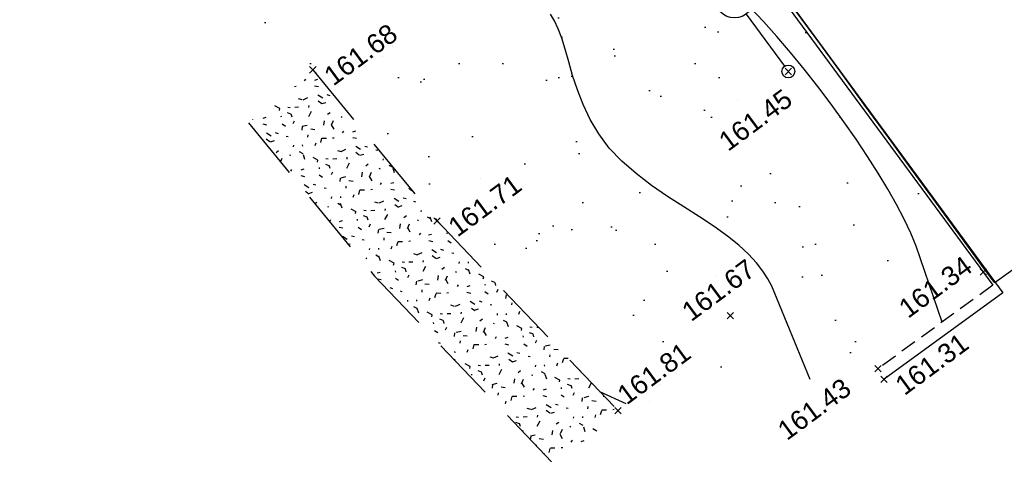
# Model space of a CAD drawing. Header units: metres. Extents: x 1575818 to 1575995, y 2263001 to 2263183.
# Tile 7 of 67: x 1575893 to 1575909, y 2263001 to 2263008. Entities that reach past the tile are written whole.
import ezdxf
from ezdxf.enums import TextEntityAlignment as Align

# ---------------------------------------------------------------- set-up
doc = ezdxf.new("R2010")
doc.units = ezdxf.units.M
doc.header["$PDMODE"] = 3
doc.header["$PDSIZE"] = 0.05
for name, pattern in [('CACHE_100', [1.5, 1, -0.5]), ('CACHE_25', [0.375, 0.25, -0.125]), ('CACHE_50', [0.75, 0.5, -0.25])]:
    doc.linetypes.add(name, pattern=pattern)
doc.layers.get('0').update_dxf_attribs({"linetype": 'CONTINUOUS'})
for name, color, linetype in [('D_BORDURETTE', 20, 'CONTINUOUS'), ('D_CANIVEAU', 32, 'CACHE_50'), ('D_CN_ORDINAIRE', 43, 'CONTINUOUS'), ('D_MOB_URBAIN', 32, 'CONTINUOUS'), ('D_TROTTOIR', 7, 'CONTINUOUS'), ('TOPO_ALT', 142, 'CONTINUOUS'), ('TOPO_JIS', 7, 'CONTINUOUS'), ('V_HAIE', 82, 'CACHE_100'), ('V_VEGETATION', 80, 'CONTINUOUS')]:
    doc.layers.add(name, color=color, linetype=linetype)
doc.styles.get("Standard").update_dxf_attribs({"font": 'arial.ttf'})

# ---------------------------------------------------------------- blocks, each defined once
blk = doc.blocks.new('TCPOINT')
at = {"color": 0, "lineweight": 9}
blk.add_point((0, 0), dxfattribs=at)
at = {"layer": 'TOPO_ALT', "lineweight": 9}
blk.add_attdef('ALT', text='', height=0.3, dxfattribs=at).set_placement((0.09999999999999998, -0.1), align=Align.TOP_LEFT)
blk = doc.blocks.new('522')
at = {"color": 0, "linetype": 'Continuous'}
blk.add_line((0, 1.11199999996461), (0, 0.09999999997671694), dxfattribs=at)
blk.add_circle((5.300005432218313e-05, 1.415701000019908), 0.3036, dxfattribs=at)
at = {"color": 0}
blk.add_circle((0, 0), 0.1, dxfattribs=at)

msp = doc.modelspace()

# ---------------------------------------------------------------- hatches: boundary and pattern name
at = {"layer": 'V_HAIE'}
h = msp.add_hatch(dxfattribs=at)
h.set_pattern_fill('HAIE', color=256)
h.set_pattern_definition([(145.7223936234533, (1575894.355467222, 2263027.770289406), (-14.92319642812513, 10.11425767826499), [0.06033899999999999, -21.1292811]), (197.9973985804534, (1575893.600255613, 2263028.34238463), (-0.8045586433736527, -0.5938732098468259), [0.06312999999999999, -3.09914766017]), (143.3598604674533, (1575893.540185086, 2263028.322902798), (-10.93858630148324, 8.083769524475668), [0.06846000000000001, -23.9731705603]), (147.6828529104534, (1575894.144433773, 2263027.609899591), (-4.57848333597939, 2.835046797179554), [0.086495, -19.2267129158]), (64.87527602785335, (1575893.690993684, 2263027.998701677), (5.286905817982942, 11.35995716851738), [0.07776, -27.2169281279]), (120.0921556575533, (1575893.729743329, 2263027.931723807), (-0.5938732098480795, 0.8045586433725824), [0.07737999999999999, -8.978005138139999]), (64.50483433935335, (1575893.898179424, 2263028.615427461), (6.302149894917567, 13.35226223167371), [0.048417, -16.951583]), (105.8763021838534, (1575894.472292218, 2263027.909624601), (-0.9770609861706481, 3.007549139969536), [0.0487, -8.49530374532]), (159.3375903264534, (1575894.456636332, 2263027.954745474), (-3.390736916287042, 1.225929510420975), [0.05765, -20.1908067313]), (171.4323474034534, (1575894.443172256, 2263028.054569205), (-0.8045586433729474, -0.5938732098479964), [0.036277, -1.37793656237]), (192.6828529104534, (1575894.119576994, 2263028.584145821), (-17.03005076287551, -3.870060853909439), [0.07787000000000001, -27.2351305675]), (81.43234740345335, (1575894.03526987, 2263028.511251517), (-0.5938732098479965, 0.8045586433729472), [0.056422, -1.35779156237]), (84.79880806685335, (1575894.126704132, 2263028.401726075), (0.880924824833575, 10.59358161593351), [0.03428, -12.0073145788]), (71.12750093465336, (1575894.236168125, 2263028.263026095), (3.888473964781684, 11.57064260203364), [0.04505, -15.7663383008]), (164.7225105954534, (1575893.663762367, 2263028.45302288), (-6.187600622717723, 1.647300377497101), [0.04612, -24.1613168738]), (108.6876757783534, (1575894.074543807, 2263028.069274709), (-7.43330011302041, 21.85740262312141), [0.07478, -26.1740294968]), (151.7785233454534, (1575894.050603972, 2263028.140099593), (-1.992305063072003, 1.015244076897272), [0.05992000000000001, -20.9638760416]), (151.4492408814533, (1575894.282423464, 2263028.042246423), (-1.992305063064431, 1.015244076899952), [0.08796, -16.4649853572]), (77.61827256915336, (1575894.275876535, 2263028.012555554), (0.2106854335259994, 1.398431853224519), [0.03027, -10.5998758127]), (99.86729622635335, (1575894.308689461, 2263027.905697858), (-0.5938732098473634, 0.8045586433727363), [0.019113, -2.2169549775]), (167.6182725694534, (1575894.080279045, 2263027.783162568), (-1.398431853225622, 0.2106854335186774), [0.06057, -10.5695758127]), (195.8763021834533, (1575894.065257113, 2263027.899510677), (-3.007549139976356, -0.977060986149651), [0.048702, -8.495301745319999]), (56.23122375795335, (1575893.866755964, 2263027.880476), (6.474652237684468, 9.750839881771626), [0.03338999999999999, -26.5372705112]), (152.9973985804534, (1575893.858881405, 2263028.111948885), (-1.398431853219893, 0.2106854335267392), [0.019113, -2.2169549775]), (81.43234740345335, (1575893.90210145, 2263028.250070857), (-0.5938732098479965, 0.8045586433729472), [0.024185, -1.39002856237]), (92.74227987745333, (1575894.04579437, 2263028.25697573), (-0.383187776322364, 2.202990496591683), [0.020579, -3.58497227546]), (167.6182725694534, (1575893.817268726, 2263028.403509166), (-1.398431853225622, 0.2106854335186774), [0.03031, -10.5998358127]), (36.43234740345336, (1575893.629820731, 2263028.162233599), (-0.5938732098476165, 0.8045586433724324), [0.05, -0.95]), (182.7422798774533, (1575893.77171893, 2263027.466907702), (-2.202990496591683, -0.383187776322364), [0.06157000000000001, -3.54398127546]), (179.5624497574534, (1575893.611806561, 2263027.784364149), (-3.601422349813, -0.1725023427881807), [0.07122399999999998, -4.928775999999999]), (72.81669921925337, (1575893.52070974, 2263027.720701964), (1.43661494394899, 4.789168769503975), [0.06721699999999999, -23.53363044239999]), (173.1680519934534, (1575893.440752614, 2263027.920110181), (-21.78103644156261, 2.566408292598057), [0.066576, -23.27865906]), (62.14230118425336, (1575893.335782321, 2263028.129518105), (1.015244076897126, 1.992305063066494), [0.09176000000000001, -29.8748881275]), (163.8377040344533, (1575893.837594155, 2263027.579169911), (-15.76593816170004, 4.520530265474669), [0.061, -21.339934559]), (81.43234740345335, (1575893.932445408, 2263027.465099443), (-0.5938732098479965, 0.8045586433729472), [0.028211, -1.38600256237]), (189.8672962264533, (1575893.733250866, 2263027.792582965), (-0.8045586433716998, -0.5938732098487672), [0.025435, -2.2106329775]), (203.9035396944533, (1575893.909700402, 2263027.611140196), (-4.616666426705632, -2.164807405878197), [0.07887999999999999, -9.140664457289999]), (81.43234740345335, (1575893.568524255, 2263027.992696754), (-0.5938732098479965, 0.8045586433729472), [0.070711, -1.34350256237])])
h.paths.add_polyline_path([(1575897.035908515, 2263006.596954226), (1575899.002963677, 2263004.205791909), (1575901.858714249, 2263001.211718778), (1575902.799426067, 2263002.108970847), (1575899.976603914, 2263005.068520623), (1575898.039858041, 2263007.422838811)])
at = {"layer": 'V_VEGETATION', "ltscale": 0.5}
h = msp.add_hatch(dxfattribs=at)
h.set_pattern_fill('ALEA', color=256, scale=0.25)
h.set_pattern_definition([(312, (0.25, 0), (2.934442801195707, 0.6237350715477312), [0, -1.875]), (67.00000000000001, (-0.125, 0.21650635), (-2.977638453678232, -0.3656080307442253), [0, -3.125]), (153, (-0.125, 0.21650635), (0.1570078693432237, -2.995888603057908), [0, -2.5]), (180, (-0.125, -0.21650635), (1.5, -2.59807621), [0, -2.5]), (74, (-1, 0), (-2.910887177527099, -0.7257656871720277), [0, -2.5]), (286, (-1, 0), (2.910887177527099, -0.7257656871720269), [0, -2.5]), (52.00000000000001, (0.5, -0.8660254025), (-2.970804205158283, 0.4175193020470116), [0, -3.125]), (300.0000000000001, (0.5, 0.8660254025), (2.999999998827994, -6.766578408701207e-10), [0, -2.5]), (175, (0.5, 0.8660254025), (1.267854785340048, -2.718923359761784), [0, -2.5]), (114, (0.125, 0.6495190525), (-2.983565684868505, 0.3135853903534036), [0, -1.25]), (248, (0.125, -0.6495190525), (1.846984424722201, -2.364032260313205), [0, -1.55])])
h.paths.add_polyline_path([(1575891.962517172, 2263015.538660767), (1575890.894386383, 2263014.79765023), (1575890.353289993, 2263015.826983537), (1575896.607985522, 2263020.478386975), (1575900.287378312, 2263015.53329424), (1575904.295804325, 2263009.981689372), (1575908.642234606, 2263004.064972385), (1575906.837322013, 2263002.752286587), (1575902.799426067, 2263002.108970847), (1575899.976603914, 2263005.068520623), (1575898.039858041, 2263007.422838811), (1575896.513460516, 2263008.743385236), (1575896.171981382, 2263009.679929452), (1575893.68862156, 2263013.050564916)])
h.paths.add_polyline_path([(1575894.849814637, 2263015.731419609), (1575894.334994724, 2263015.364132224), (1575894.044606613, 2263015.77116385), (1575894.559426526, 2263016.138451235)], flags=16)
edge = h.paths.add_edge_path(flags=16)
edge.add_line((1575904.795852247, 2263008.292082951), (1575905.396851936, 2263007.477869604))
edge = h.paths.add_edge_path(flags=16)
edge.add_arc((1575905.456239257, 2263007.397413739), 0.09999999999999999, 0, 360)
edge = h.paths.add_edge_path(flags=16)
edge.add_arc((1575904.615535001, 2263008.536459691), 0.3035999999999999, 0, 360)

# ---------------------------------------------------------------- linework, layer by layer
at = {"layer": 'D_BORDURETTE', "flags": 128}
for points in [[(1575896.566590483, 2263020.63453437), (1575900.335771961, 2263015.56876591), (1575904.344340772, 2263010.01696327), (1575908.803066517, 2263003.94738113)], [(1575896.607985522, 2263020.478386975), (1575900.287378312, 2263015.53329424), (1575904.295804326, 2263009.981689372), (1575908.642234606, 2263004.064972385)]]:
    msp.add_lwpolyline(points, dxfattribs=at)
at = {"layer": 'D_CANIVEAU', "flags": 128}
msp.add_lwpolyline([(1575908.68301661, 2263004.110802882), (1575914.614855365, 2263008.453614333), (1575920.221493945, 2263012.554503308), (1575926.403505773, 2263017.082020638), (1575933.01421132, 2263021.928498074), (1575939.911185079, 2263026.985201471), (1575947.989363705, 2263032.912955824)], dxfattribs=at)
at = {"layer": 'D_CN_ORDINAIRE', "flags": 128}
for points, elevation in [([(1575907.853334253, 2263003.491217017), (1575907.449029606, 2263004.674349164), (1575907.364991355, 2263004.878359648), (1575907.262929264, 2263005.094975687), (1575907.143699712, 2263005.323466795), (1575907.008159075, 2263005.563102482), (1575906.857163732, 2263005.813152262), (1575906.69157006, 2263006.072885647), (1575906.512473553, 2263006.341112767), (1575906.321926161, 2263006.614806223), (1575906.122218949, 2263006.890479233), (1575905.915642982, 2263007.164645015), (1575905.704489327, 2263007.433816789), (1575905.491049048, 2263007.694507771), (1575905.277613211, 2263007.943231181), (1575905.066472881, 2263008.176500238), (1575904.858945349, 2263008.392723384)], 161.3999999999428), ([(1575905.543299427, 2263008.373914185), (1575905.882952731, 2263007.909402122), (1575906.250907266, 2263007.406257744), (1575906.631970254, 2263006.885244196), (1575907.010948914, 2263006.367124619), (1575907.372650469, 2263005.872662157), (1575907.701882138, 2263005.422619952), (1575907.983451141, 2263005.037761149), (1575908.206037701, 2263004.733559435), (1575908.373814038, 2263004.504330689), (1575908.494825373, 2263004.339101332), (1575908.577116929, 2263004.226897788), (1575908.628733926, 2263004.156746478), (1575908.657721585, 2263004.117673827), (1575908.670113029, 2263004.101355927)], 161.1999999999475), ([(1575905.798203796, 2263002.594337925), (1575905.196040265, 2263004.050464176), (1575905.136219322, 2263004.164743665), (1575905.057733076, 2263004.286759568), (1575904.958077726, 2263004.415544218), (1575904.834749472, 2263004.550129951), (1575904.68524451, 2263004.689549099), (1575904.507059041, 2263004.832833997), (1575904.299472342, 2263004.979411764), (1575904.068896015, 2263005.130288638), (1575903.82352474, 2263005.286865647), (1575903.571553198, 2263005.450543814), (1575903.32117607, 2263005.622724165), (1575903.080588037, 2263005.804807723), (1575902.85798378, 2263005.998195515), (1575902.661557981, 2263006.204288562), (1575902.497365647, 2263006.423391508), (1575902.362903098, 2263006.651423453), (1575902.253526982, 2263006.883207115), (1575902.164593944, 2263007.113565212), (1575902.091460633, 2263007.337320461), (1575902.029483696, 2263007.549295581), (1575901.974019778, 2263007.744313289), (1575901.920425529, 2263007.917196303), (1575901.86489375, 2263008.06428457), (1575901.806961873, 2263008.187986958), (1575901.747003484, 2263008.292229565)], 161.599999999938)]:
    msp.add_lwpolyline(points, dxfattribs=dict(at, elevation=elevation))
at = {"layer": 'D_CN_ORDINAIRE', "linetype": 'Continuous', "elevation": 161.7999999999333, "flags": 128}
msp.add_lwpolyline([(1575902.92460774, 2263002.214808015), (1575902.51714385, 2263002.404925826)], dxfattribs=at)
at = {"layer": 'D_TROTTOIR', "linetype": 'CACHE_25', "flags": 128}
msp.add_lwpolyline([(1575908.642234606, 2263004.064972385), (1575906.837322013, 2263002.752286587)], dxfattribs=at)
at = {"layer": 'D_TROTTOIR', "flags": 128}
msp.add_lwpolyline([(1575908.803066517, 2263003.94738113), (1575906.948897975, 2263002.598872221)], dxfattribs=at)
at = {"layer": 'V_HAIE'}
for points in [[(1575898.039858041, 2263007.422838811), (1575899.976603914, 2263005.068520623), (1575902.799426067, 2263002.108970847)], [(1575897.035908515, 2263006.596954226), (1575899.002963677, 2263004.205791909), (1575901.858714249, 2263001.211718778)]]:
    msp.add_lwpolyline(points, dxfattribs=at)

# ---------------------------------------------------------------- block references
at = {"layer": 'D_MOB_URBAIN', "rotation": 36.43234740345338}
msp.add_blockref('522', (1575905.456239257, 2263007.397413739), dxfattribs=at)
at = {"layer": 'TOPO_JIS'}
ref = msp.add_blockref('TCPOINT', (1575898.039858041, 2263007.422838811), dxfattribs=dict(at, rotation=36.43234740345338))
ref.add_attrib('ALT', '161.68', dxfattribs={"layer": 'TOPO_ALT', "height": 0.3, "rotation": 36.43234739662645}).set_placement((1575898.179701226, 2263007.401770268), align=Align.TOP_LEFT)
ref = msp.add_blockref('TCPOINT', (1575905.456239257, 2263007.397413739), dxfattribs=dict(at, rotation=36.43234740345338))
ref.add_attrib('ALT', '161.45', dxfattribs={"layer": 'TOPO_ALT', "height": 0.3, "rotation": 36.43234739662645}).set_placement((1575904.337056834, 2263006.383289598), align=Align.TOP_LEFT)
ref = msp.add_blockref('TCPOINT', (1575899.976603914, 2263005.068520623), dxfattribs=dict(at, rotation=36.43234740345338))
ref.add_attrib('ALT', '161.71', dxfattribs={"layer": 'TOPO_ALT', "height": 0.3, "rotation": 36.43234739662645}).set_placement((1575900.116447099, 2263005.047452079), align=Align.TOP_LEFT)
ref = msp.add_blockref('TCPOINT', (1575908.496444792, 2263004.27335212), dxfattribs=dict(at, rotation=36.43234740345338))
ref.add_attrib('ALT', '161.34', dxfattribs={"layer": 'TOPO_ALT', "height": 0.3, "rotation": 36.43234739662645}).set_placement((1575907.144362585, 2263003.779380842), align=Align.TOP_LEFT)
ref = msp.add_blockref('TCPOINT', (1575904.551969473, 2263003.590691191), dxfattribs=dict(at, rotation=36.43234740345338))
ref.add_attrib('ALT', '161.67', dxfattribs={"layer": 'TOPO_ALT', "height": 0.3, "rotation": 36.43234739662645}).set_placement((1575903.76106921, 2263003.729505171), align=Align.TOP_LEFT)
ref = msp.add_blockref('TCPOINT', (1575906.948897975, 2263002.598872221), dxfattribs=dict(at, rotation=36.43234740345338))
ref.add_attrib('ALT', '161.31', dxfattribs={"layer": 'TOPO_ALT', "height": 0.3, "rotation": 36.43234739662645}).set_placement((1575907.08874116, 2263002.577803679), align=Align.TOP_LEFT)
ref = msp.add_blockref('TCPOINT', (1575902.799426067, 2263002.108970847), dxfattribs=dict(at, rotation=36.43234740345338))
ref.add_attrib('ALT', '161.81', dxfattribs={"layer": 'TOPO_ALT', "height": 0.3, "rotation": 36.43234739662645}).set_placement((1575902.753532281, 2263002.43033418), align=Align.TOP_LEFT)
ref = msp.add_blockref('TCPOINT', (1575906.855428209, 2263002.765454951), dxfattribs=dict(at, rotation=36.43234740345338))
ref.add_attrib('ALT', '161.43', dxfattribs={"layer": 'TOPO_ALT', "height": 0.3, "rotation": 36.43234739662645}).set_placement((1575905.254293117, 2263001.876291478), align=Align.TOP_LEFT)

doc.saveas('drawing.dxf')
